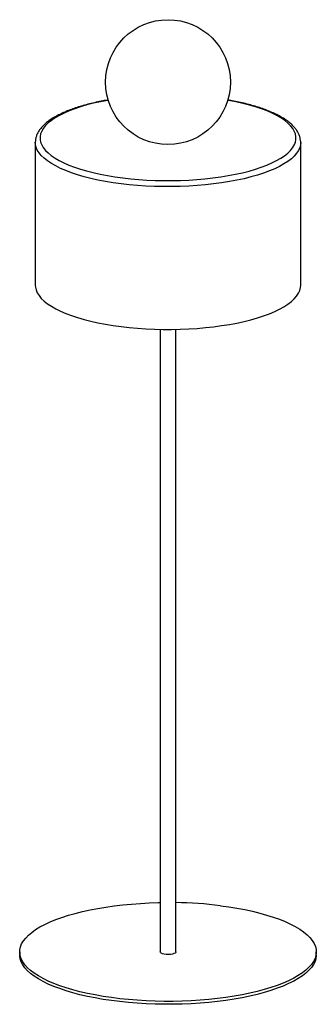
# Paper-space layout '_Dimétrica' of a CAD drawing. Header units: millimetres. Extents: x -95 to 95, y -461 to 170.
import ezdxf

# ---------------------------------------------------------------- set-up
doc = ezdxf.new("R2010")
doc.units = ezdxf.units.MM

psp = doc.layouts.new('_Dimétrica')

# ---------------------------------------------------------------- linework, layer by layer
at = {"color": 7, "linetype": 'Continuous', "lineweight": 25}
for p, q in [((-85, 91.45), (-85, 91.6)), ((-85, 91.45), (-85, 0)), ((85, 0), (85, 91.45)), ((85, 91.45), (85, 91.39)), ((-5, -28.28), (-5, -427.09)), ((5, -427.09), (5, -28.28)), ((-95, -427.09), (-95, -428.98)), ((95, -428.98), (95, -427.09))]:
    psp.add_line(p, q, dxfattribs=at)
at = {"color": 7, "linetype": 'Continuous', "lineweight": 25, "flags": 128}
for points in [[(-38.28, 118.45), (-38.55, 118.4), (-43.2, 117.51), (-47.67, 116.52), (-51.93, 115.43), (-55.97, 114.26), (-59.77, 112.99), (-63.31, 111.65), (-66.59, 110.23), (-69.57, 108.75), (-72.26, 107.2), (-74.64, 105.6), (-76.7, 103.94), (-78.44, 102.25), (-79.83, 100.52), (-80.89, 98.77), (-81.59, 97), (-81.95, 95.21), (-81.96, 93.42), (-81.62, 91.64), (-80.92, 89.87), (-79.88, 88.11), (-78.5, 86.38), (-76.78, 84.69), (-74.74, 83.03), (-72.37, 81.43), (-69.69, 79.88), (-66.72, 78.39), (-63.46, 76.97), (-59.93, 75.62), (-56.14, 74.36), (-52.11, 73.18), (-47.86, 72.09), (-43.4, 71.09), (-38.76, 70.19), (-33.95, 69.4), (-28.99, 68.71)], [(-28.99, 68.71), (-23.91, 68.14), (-18.73, 67.67), (-13.47, 67.32), (-8.15, 67.08), (-2.8, 66.96), (2.57, 66.96), (7.92, 67.08), (13.24, 67.31), (18.51, 67.65), (23.69, 68.11), (28.78, 68.69), (33.74, 69.37), (38.55, 70.16), (43.2, 71.05), (47.67, 72.04), (51.93, 73.13), (55.97, 74.31), (59.77, 75.57), (63.31, 76.91), (66.59, 78.33), (69.57, 79.81), (72.26, 81.36), (74.64, 82.97), (76.7, 84.62), (78.44, 86.31), (79.83, 88.04), (80.89, 89.79), (81.59, 91.56), (81.95, 93.35), (81.96, 95.14), (81.62, 96.92), (80.92, 98.7), (79.88, 100.45), (78.5, 102.18), (76.78, 103.87), (74.74, 105.53), (72.37, 107.13), (69.69, 108.68), (66.72, 110.17), (63.46, 111.59), (59.93, 112.94), (56.14, 114.2), (52.11, 115.39), (47.86, 116.48), (43.4, 117.47), (38.76, 118.37), (38.28, 118.45)], [(-30.05, 64.95), (-35.14, 65.65), (-40.07, 66.47), (-44.84, 67.38), (-49.42, 68.4), (-53.79, 69.51), (-57.94, 70.72), (-61.84, 72.02), (-65.49, 73.39), (-68.86, 74.84), (-71.94, 76.36), (-74.72, 77.95), (-77.19, 79.59), (-79.33, 81.28), (-81.14, 83.01), (-82.61, 84.78), (-83.73, 86.57), (-84.5, 88.39), (-84.92, 90.22), (-85, 91.45)], [(85, 91.39), (84.88, 89.93), (84.4, 88.1), (83.58, 86.29), (82.4, 84.5), (80.88, 82.73), (79.01, 81.01), (76.82, 79.32), (74.3, 77.69), (71.47, 76.12), (68.35, 74.61), (64.93, 73.17), (61.25, 71.81), (57.3, 70.53), (53.12, 69.33), (48.71, 68.23), (44.1, 67.23), (39.3, 66.33), (34.34, 65.53), (29.24, 64.85), (24.01, 64.27), (18.68, 63.81), (13.28, 63.47), (7.81, 63.24), (2.32, 63.13), (-3.19, 63.14), (-8.68, 63.27), (-14.13, 63.51), (-19.53, 63.88), (-24.84, 64.36), (-30.05, 64.95)], [(-85, 0), (-84.92, -1.23), (-84.5, -3.06), (-83.73, -4.88), (-82.61, -6.67), (-81.14, -8.44), (-79.33, -10.18), (-77.19, -11.87), (-74.72, -13.51), (-71.94, -15.09), (-68.86, -16.61), (-65.49, -18.06), (-61.84, -19.44), (-57.94, -20.73), (-53.79, -21.94), (-49.42, -23.05), (-44.84, -24.07), (-40.07, -24.99), (-35.14, -25.8), (-30.05, -26.5)], [(-30.05, -26.5), (-24.84, -27.1), (-19.53, -27.58), (-14.13, -27.94), (-8.68, -28.19), (-3.19, -28.31), (2.32, -28.32), (7.81, -28.21), (13.28, -27.99), (18.68, -27.64), (24.01, -27.18), (29.24, -26.6), (34.34, -25.92), (39.3, -25.12), (44.1, -24.22), (48.71, -23.22), (53.12, -22.12), (57.3, -20.93), (61.25, -19.65), (64.93, -18.28), (68.35, -16.84), (71.47, -15.33), (74.3, -13.76), (76.82, -12.13), (79.01, -10.45), (80.88, -8.72), (82.4, -6.96), (83.58, -5.16), (84.4, -3.35), (84.88, -1.52), (85, 0)], [(33.59, -397.47), (38.94, -398.21), (44.15, -399.05), (49.2, -400), (54.06, -401.05), (58.72, -402.2), (63.17, -403.44), (67.38, -404.77), (71.33, -406.18), (75.03, -407.67), (78.44, -409.23), (81.56, -410.85), (84.38, -412.54), (86.88, -414.28), (89.06, -416.07), (90.91, -417.9), (92.42, -419.77), (93.59, -421.66), (94.41, -423.57), (94.88, -425.5), (94.99, -427.43), (94.76, -429.36), (94.17, -431.28), (93.22, -433.19), (91.94, -435.07), (90.31, -436.92), (88.34, -438.74), (86.05, -440.51), (83.43, -442.24), (80.51, -443.9), (77.28, -445.51), (73.77, -447.04), (69.99, -448.51), (65.94, -449.89), (61.65, -451.19), (57.13, -452.39), (52.39, -453.51), (47.46, -454.52), (42.36, -455.44), (37.1, -456.25), (31.7, -456.94), (26.18, -457.53), (20.56, -458.01), (14.87, -458.37), (9.12, -458.61), (3.34, -458.74), (-2.46, -458.75), (-8.24, -458.64), (-14, -458.41), (-19.7, -458.07), (-25.33, -457.61), (-30.86, -457.04), (-36.28, -456.36), (-41.57, -455.57), (-46.7, -454.67), (-51.65, -453.67), (-56.42, -452.57), (-60.97, -451.38), (-65.3, -450.09), (-69.39, -448.72), (-73.21, -447.27), (-76.77, -445.75), (-80.04, -444.15), (-83.01, -442.49), (-85.67, -440.78), (-88.01, -439.01), (-90.03, -437.2), (-91.71, -435.35), (-93.05, -433.47), (-94.05, -431.57), (-94.69, -429.65), (-94.98, -427.72), (-94.92, -425.79), (-94.51, -423.86), (-93.74, -421.95), (-92.62, -420.05), (-91.16, -418.19), (-89.37, -416.35), (-87.24, -414.55), (-84.78, -412.8), (-82.01, -411.11), (-78.93, -409.47), (-75.56, -407.9), (-71.91, -406.4), (-67.99, -404.98), (-63.82, -403.64), (-59.41, -402.38), (-54.78, -401.22), (-49.95, -400.16), (-44.93, -399.19), (-39.75, -398.33), (-34.41, -397.58), (-28.95, -396.93), (-23.38, -396.4), (-17.72, -395.98), (-12, -395.68), (-6.23, -395.49), (-5, -395.47)], [(5, -427.09), (4.94, -427.35), (4.55, -427.79), (3.82, -428.17), (2.8, -428.47), (1.58, -428.67), (0.24, -428.76), (-1.11, -428.72), (-2.39, -428.56), (-3.48, -428.29), (-4.32, -427.93), (-4.84, -427.51), (-5, -427.09)], [(95, -428.98), (94.99, -429.31), (94.76, -431.24), (94.17, -433.17), (93.22, -435.07), (91.94, -436.95), (90.31, -438.81), (88.34, -440.62), (86.05, -442.4), (83.43, -444.12), (80.51, -445.79), (77.28, -447.39), (73.77, -448.93), (69.99, -450.39), (65.94, -451.77), (61.65, -453.07), (57.13, -454.28), (52.39, -455.39), (47.46, -456.41), (42.36, -457.32), (37.1, -458.13), (31.7, -458.83), (26.18, -459.42), (20.56, -459.89), (14.87, -460.25), (9.12, -460.5), (3.34, -460.63), (-2.46, -460.63), (-8.24, -460.53), (-14, -460.3), (-19.7, -459.96), (-25.33, -459.5), (-30.86, -458.93), (-36.28, -458.24), (-41.57, -457.45), (-46.7, -456.55), (-51.65, -455.55), (-56.42, -454.46), (-60.97, -453.26), (-65.3, -451.98), (-69.39, -450.61), (-73.21, -449.16), (-76.77, -447.63), (-80.04, -446.04), (-83.01, -444.38), (-85.67, -442.66), (-88.01, -440.9), (-90.03, -439.09), (-91.71, -437.24), (-93.05, -435.36), (-94.05, -433.46), (-94.69, -431.54), (-94.98, -429.61), (-95, -428.98)]]:
    psp.add_lwpolyline(points, dxfattribs=at)
at = {"color": 7, "linetype": 'Continuous', "lineweight": 25}
psp.add_circle((0, 130.07), 40, dxfattribs=at)
psp.add_arc((0.57, -663.88), 268.45, 82.93576, 89.05512, dxfattribs=at)
for points, knots in [([(-38.18, 118.68), (-39.34, 118.47), (-42.04, 118), (-46.08, 117.15), (-50.33, 116.15), (-54.4, 115.05), (-58.27, 113.87), (-61.93, 112.6), (-65.37, 111.25), (-68.57, 109.82), (-71.54, 108.3), (-74.25, 106.71), (-76.69, 105.03), (-78.86, 103.27), (-80.73, 101.43), (-82.28, 99.52), (-83.5, 97.55), (-84.36, 95.54), (-84.88, 93.57), (-84.95, 92.27), (-84.99, 91.65)], [0, 0, 0, 0, 0.04293, 0.099532, 0.156205, 0.212966, 0.269831, 0.326822, 0.383964, 0.441283, 0.498805, 0.556547, 0.614507, 0.672624, 0.730656, 0.78817, 0.84457, 0.899289, 0.952125, 1, 1, 1, 1]), ([(84.97, 91.38), (84.98, 91.54), (85.03, 92.36), (84.8, 93.84), (84.28, 95.76), (83.44, 97.64), (82.29, 99.49), (80.83, 101.31), (79.05, 103.09), (76.96, 104.83), (74.57, 106.51), (71.89, 108.11), (68.94, 109.64), (65.75, 111.09), (62.32, 112.46), (58.67, 113.74), (54.81, 114.93), (50.76, 116.04), (46.52, 117.06), (42.38, 117.94), (39.58, 118.43), (38.32, 118.65)], [0, 0, 0, 0, 0.012936, 0.063047, 0.113224, 0.164224, 0.216672, 0.270833, 0.326558, 0.383392, 0.440807, 0.498388, 0.555862, 0.613154, 0.670251, 0.727165, 0.783917, 0.840532, 0.897031, 0.953435, 1, 1, 1, 1])]:
    psp.add_open_spline(points, degree=3, knots=knots, dxfattribs=at)

doc.saveas('drawing.dxf')
